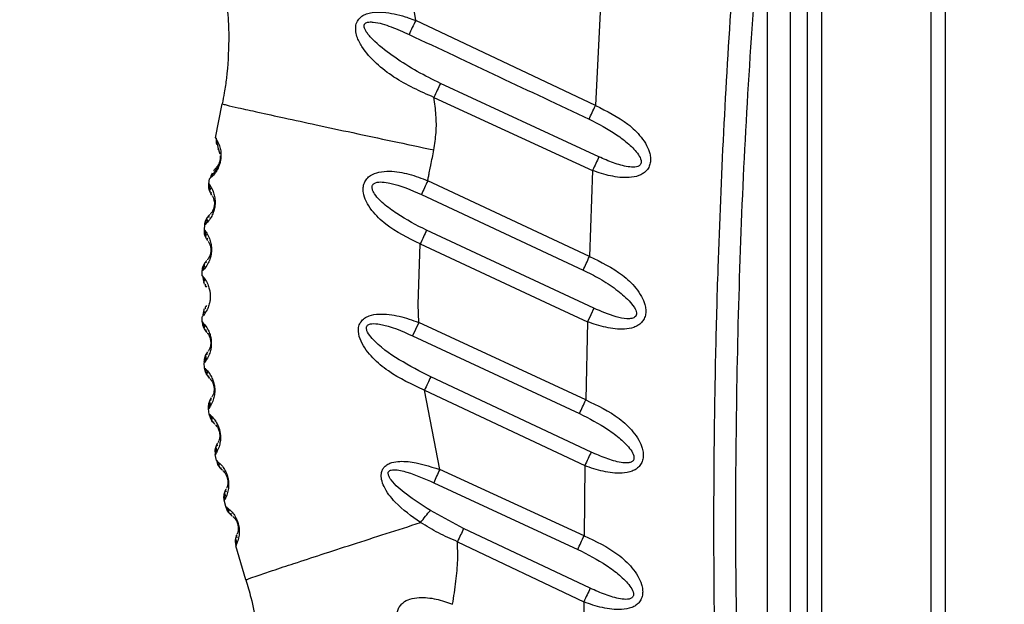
# Model space of a CAD drawing. Header units: millimetres. Extents: x 13 to 546, y 13 to 419.
# Tile 6 of 18: x 192 to 256, y 260 to 298. Entities that reach past the tile are written whole.
import ezdxf

# ---------------------------------------------------------------- set-up
doc = ezdxf.new("R2010")
doc.units = ezdxf.units.MM
doc.header["$LTSCALE"] = 2
doc.linetypes.add('SLD-Solid', pattern=[0])
doc.layers.add('DIMENSIONS', color=140, linetype='SLD-Solid', lineweight=25)
doc.styles.add('SLDTEXTSTYLE0', font='VERDANA.TTF')
doc.dimstyles.new('SLDDIMSTYLE0', dxfattribs={"dimtxt": 4.316016, "dimasz": 6.604, "dimexe": 0, "dimexo": 0.0625, "dimgap": 1.079004, "dimtad": 0, "dimtih": 1, "dimtoh": 1, "dimrnd": 1e-09, "dimzin": 12, "dimdsep": 46, "dimtxsty": 'SLDTEXTSTYLE0', "dimsah": 1, "dimcen": 0.09, "dimadec": 0, "dimazin": 3, "dimtfac": 1, "dimtofl": 0, "dimtmove": 0, "dimatfit": 3, "dimfxl": 0, "dimfrac": 2, "dimtolj": 1, "dimtzin": 12, "dimarcsym": 0})

# ---------------------------------------------------------------- blocks, each defined once
blk = doc.blocks.new('_D_1')
at = {"layer": 'DIMENSIONS'}
for p, q in [((252.95, 373.128), (168.765, 373.128)), ((175.115, 373.128), (175.115, 300.475)), ((168.702, 292.649), (167.253, 292.649)), ((167.253, 292.649), (167.253, 285.79)), ((181.528, 292.649), (182.977, 292.649)), ((182.977, 292.649), (182.977, 285.79)), ((167.253, 285.79), (168.702, 285.79)), ((182.977, 285.79), (181.528, 285.79)), ((175.115, 188.333), (175.115, 284.823)), ((186.178, 188.333), (168.765, 188.333))]:
    blk.add_line(p, q, dxfattribs=at)
for points in [[(175.115, 373.128), (174.099, 366.524), (176.131, 366.524)], [(175.115, 188.333), (176.131, 194.937), (174.099, 194.937)]]:
    blk.add_solid(points, dxfattribs=at)
at = {"layer": 'DIMENSIONS', "char_height": 4.2333, "attachment_point": 1, "style": 'SLDTEXTSTYLE0'}
for s, insert in [('184.8', (166.907, 298.992)), ('7.28', (168.702, 291.166))]:
    blk.add_mtext(s, dxfattribs=dict(at, insert=insert))
blk = doc.blocks.new('_D_3')
at = {"layer": 'DIMENSIONS'}
for p, q in [((253.004, 373.131), (144.895, 373.131)), ((151.245, 373.131), (151.245, 259.886)), ((144.832, 252.06), (143.383, 252.06)), ((143.383, 252.06), (143.383, 245.201)), ((157.657, 252.06), (159.107, 252.06)), ((159.107, 252.06), (159.107, 245.201)), ((143.383, 245.201), (144.832, 245.201)), ((159.107, 245.201), (157.657, 245.201)), ((151.245, 130.946), (151.245, 244.234)), ((214.878, 130.946), (144.895, 130.946))]:
    blk.add_line(p, q, dxfattribs=at)
for points in [[(151.245, 373.131), (150.229, 366.527), (152.261, 366.527)], [(151.245, 130.946), (152.261, 137.55), (150.229, 137.55)]]:
    blk.add_solid(points, dxfattribs=at)
at = {"layer": 'DIMENSIONS', "char_height": 4.2333, "attachment_point": 1, "style": 'SLDTEXTSTYLE0'}
for s, insert in [('242.2', (143.037, 258.403)), ('9.53', (144.832, 250.577))]:
    blk.add_mtext(s, dxfattribs=dict(at, insert=insert))

msp = doc.modelspace()

# ---------------------------------------------------------------- linework, layer by layer
for p, q in [((242.805, 241.733), (242.805, 312.933)), ((243.718, 312.933), (243.718, 241.733)), ((240.218, 241.833), (240.218, 310.328)), ((241.718, 241.833), (241.718, 310.328)), ((250.805, 243.95), (250.805, 310.717)), ((251.718, 310.717), (251.718, 243.95)), ((217.455, 297.673), (217.228, 299.164)), ((229.391, 298.234), (229.083, 292.158)), ((229.083, 292.158), (217.455, 297.673)), ((229.306, 288.845), (219.051, 293.596)), ((218.634, 292.686), (228.901, 287.966)), ((204.5, 290.066), (204.924, 292.274)), ((204.644, 289.356), (204.682, 289.289)), ((204.062, 287.095), (204.102, 287.415)), ((228.901, 287.966), (228.698, 282.395)), ((228.698, 282.395), (218.236, 287.3)), ((217.819, 286.416), (228.288, 281.518)), ((203.774, 284.121), (203.797, 284.435)), ((228.984, 279.052), (218.158, 284.096)), ((217.62, 279.3), (217.746, 283.21)), ((217.746, 283.21), (226.16, 279.3)), ((203.633, 281.144), (203.641, 281.459)), ((203.633, 281.144), (203.797, 280.939)), ((203.875, 280.468), (203.922, 280.408)), ((203.921, 279.222), (203.875, 279.162)), ((217.648, 278.128), (217.62, 279.3)), ((226.16, 279.3), (228.574, 278.175)), ((231.263, 279.536), (231.593, 279.116)), ((203.64, 278.163), (203.632, 278.487)), ((203.879, 278.838), (203.829, 278.749)), ((228.459, 273.116), (217.648, 278.128)), ((228.574, 278.175), (228.459, 273.116)), ((217.246, 277.265), (228.053, 272.237)), ((203.793, 275.18), (203.769, 275.518)), ((228.805, 269.745), (218.424, 274.609)), ((219.005, 268.611), (218.018, 273.747)), ((218.018, 273.747), (228.39, 268.869)), ((204.096, 272.195), (204.052, 272.552)), ((204.552, 269.202), (204.484, 269.591)), ((228.346, 264.33), (219.005, 268.611)), ((228.39, 268.869), (228.346, 264.33)), ((218.616, 267.765), (227.944, 263.45)), ((205.067, 266.628), (205.043, 266.846)), ((205.161, 266.214), (205.067, 266.628)), ((220.554, 264.794), (218.399, 265.972)), ((228.749, 260.932), (220.554, 264.794)), ((205.768, 263.945), (205.804, 263.678)), ((220.151, 263.948), (228.331, 260.057)), ((206.459, 261.474), (205.804, 263.678)), ((228.331, 260.057), (228.34, 256.046))]:
    msp.add_line(p, q)
at = {"flags": 128}
for points in [[(218.236, 287.3), (218.181, 287.185), (218.127, 287.07), (218.073, 286.956), (218.02, 286.843), (217.968, 286.732), (217.917, 286.624), (217.867, 286.518), (217.819, 286.416)], [(228.984, 279.052), (228.786, 278.628), (228.574, 278.175)], [(217.648, 278.128), (217.44, 277.683), (217.246, 277.265)], [(219.005, 268.611), (218.954, 268.501), (218.904, 268.392), (218.854, 268.283), (218.805, 268.175), (218.756, 268.069), (218.708, 267.965), (218.662, 267.864), (218.616, 267.765)]]:
    msp.add_lwpolyline(points, dxfattribs=at)
for centre, radius, start, end in [((204.627, 278.508), 0.996, 180.00005, 181.23421), ((204.639, 278.19), 1, 181.53495, 223.42876), ((204.767, 275.588), 1.001, 180.00041, 184.0464), ((205.47, 269.759), 1, 180.00056, 189.71305), ((205.536, 269.377), 1, 190.0883, 231.52107)]:
    msp.add_arc(centre, radius, start, end)
for points, knots in [([(237.269, 241.765), (237.186, 243.854), (237.025, 247.854), (236.871, 253.588), (236.776, 259.107), (236.743, 264.617), (236.77, 270.288), (236.861, 275.979), (237.045, 282.693), (237.369, 290.476), (237.761, 297.12), (238.072, 301.58), (238.213, 303.484), (238.351, 305.241), (238.506, 307.141), (238.73, 309.787), (238.914, 311.82), (239.018, 312.972)], [0, 0, 0, 0, 0.087998, 0.168469, 0.24141, 0.32028, 0.400334, 0.480102, 0.5598, 0.682985, 0.807884, 0.839902, 0.871122, 0.888236, 0.914077, 0.951332, 1, 1, 1, 1]), ([(240.218, 310.328), (239.701, 303.93), (238.673, 291.206), (238.127, 273.43), (238.131, 256.99), (238.523, 246.906), (238.72, 241.833)], [0, 0, 0, 0, 0.280806, 0.558478, 0.777879, 1, 1, 1, 1]), ([(205.274, 298.222), (205.295, 297.956), (205.344, 297.353), (205.352, 296.748), (205.356, 296.41)], [0, 0, 0, 0, 0.440497, 1, 1, 1, 1]), ([(218.634, 292.686), (217.745, 293.079), (216.413, 293.667), (214.881, 294.855), (214.059, 295.754), (213.666, 296.522), (213.557, 296.999), (213.57, 297.365), (213.698, 297.702), (213.954, 297.949), (214.274, 298.105), (214.974, 298.262), (215.836, 298.152), (216.541, 297.977), (216.84, 297.883), (217.071, 297.807), (217.292, 297.73), (217.455, 297.673)], [0, 0, 0, 0, 0.25126, 0.376251, 0.501252, 0.564277, 0.597745, 0.627283, 0.658332, 0.688672, 0.717355, 0.749782, 0.873901, 0.93687, 0.9391, 0.955383, 1, 1, 1, 1]), ([(217.455, 297.673), (217.38, 297.516), (217.235, 297.213), (217.09, 296.91), (217.02, 296.764)], [0, 0, 0, 0, 0.51877, 1, 1, 1, 1]), ([(219.051, 293.596), (218.548, 293.844), (217.53, 294.347), (216.107, 295.248), (215.114, 296.002), (214.567, 296.542), (214.368, 296.77), (214.224, 296.973), (214.141, 297.141), (214.109, 297.273), (214.113, 297.359), (214.136, 297.416), (214.17, 297.466), (214.262, 297.535), (214.455, 297.576), (215.013, 297.548), (215.892, 297.266), (216.637, 296.935), (217.02, 296.764)], [0, 0, 0, 0, 0.177588, 0.359347, 0.532831, 0.570739, 0.6026, 0.628653, 0.649336, 0.661463, 0.67145, 0.676035, 0.680591, 0.690371, 0.711713, 0.741352, 0.866849, 1, 1, 1, 1]), ([(205.356, 296.41), (205.328, 295.582), (205.288, 294.437), (205.081, 293.063), (204.972, 292.514), (204.924, 292.274)], [0, 0, 0, 0, 0.596231, 0.823701, 1, 1, 1, 1]), ([(217.02, 296.764), (218.961, 295.85), (222.843, 294.022), (226.726, 292.196), (228.668, 291.283)], [0, 0, 0, 0, 0.5, 1, 1, 1, 1]), ([(219.051, 293.596), (218.984, 293.449), (218.845, 293.146), (218.706, 292.842), (218.634, 292.686)], [0, 0, 0, 0, 0.48292, 1, 1, 1, 1]), ([(218.621, 289.293), (218.682, 289.666), (218.803, 290.412), (218.785, 291.554), (218.685, 292.306), (218.634, 292.686)], [0, 0, 0, 0, 0.332172, 0.663398, 1, 1, 1, 1]), ([(204.924, 292.274), (205.01, 292.249), (205.353, 292.153), (206.125, 291.988), (207.372, 291.705), (209.055, 291.34), (211.104, 290.895), (213.443, 290.394), (215.981, 289.852), (217.73, 289.482), (218.621, 289.293)], [0, 0, 0, 0, 0.019264, 0.076213, 0.168742, 0.293063, 0.444646, 0.61748, 0.805015, 1, 1, 1, 1]), ([(228.668, 291.283), (228.735, 291.424), (228.873, 291.716), (229.012, 292.007), (229.083, 292.158)], [0, 0, 0, 0, 0.4834237, 1, 1, 1, 1]), ([(229.083, 292.158), (229.816, 291.805), (230.912, 291.277), (231.948, 290.277), (232.404, 289.613), (232.598, 289.138), (232.66, 288.75), (232.642, 288.444), (232.546, 288.156), (232.372, 287.92), (232.151, 287.744), (231.792, 287.57), (231.079, 287.451), (230.255, 287.554), (229.473, 287.756), (229.092, 287.896), (228.901, 287.966)], [0, 0, 0, 0, 0.250815, 0.375212, 0.442077, 0.500141, 0.533041, 0.563254, 0.594756, 0.625891, 0.652961, 0.681806, 0.749169, 0.873819, 0.93684, 1, 1, 1, 1]), ([(228.668, 291.283), (229.277, 290.969), (230.182, 290.501), (231.238, 289.693), (231.79, 289.143), (232.022, 288.714), (232.047, 288.523), (232.039, 288.44), (232.012, 288.366), (231.966, 288.305), (231.903, 288.256), (231.794, 288.204), (231.554, 288.161), (231.013, 288.211), (230.229, 288.442), (229.618, 288.709), (229.306, 288.845)], [0, 0, 0, 0, 0.2734592, 0.4063112, 0.5303769, 0.5836607, 0.5959225, 0.6068027, 0.6169011, 0.6269609, 0.6370948, 0.648219, 0.6749393, 0.7335202, 0.863796, 1, 1, 1, 1]), ([(204.5, 290.066), (204.547, 289.991), (204.665, 289.805), (204.783, 289.494), (204.844, 289.176), (204.854, 288.944), (204.845, 288.78), (204.831, 288.656), (204.808, 288.533), (204.768, 288.375), (204.69, 288.158), (204.539, 287.875), (204.336, 287.615), (204.169, 287.472), (204.102, 287.415)], [0, 0, 0, 0, 0.089637, 0.223694, 0.335034, 0.416949, 0.458933, 0.501827, 0.54434, 0.585955, 0.667154, 0.777321, 0.910557, 1, 1, 1, 1]), ([(204.538, 290.046), (204.534, 289.981), (204.524, 289.849), (204.546, 289.718), (204.557, 289.651)], [0, 0, 0, 0, 0.491061, 1, 1, 1, 1]), ([(204.56, 289.924), (204.577, 289.812), (204.624, 289.512), (204.718, 289.223), (204.776, 289.042)], [0, 0, 0, 0, 0.37462, 1, 1, 1, 1]), ([(218.236, 287.3), (218.25, 287.384), (218.279, 287.55), (218.341, 287.859), (218.392, 288.105), (218.427, 288.27), (218.5, 288.625), (218.561, 288.96), (218.621, 289.293)], [0, 0, 0, 0, 0.125006, 0.25001, 0.46483, 0.496346, 0.500023, 1, 1, 1, 1]), ([(204.802, 288.816), (204.802, 288.806), (204.802, 288.78), (204.801, 288.742), (204.798, 288.699), (204.794, 288.658), (204.786, 288.609), (204.772, 288.536), (204.746, 288.44), (204.692, 288.289), (204.574, 288.047), (204.389, 287.804), (204.269, 287.615), (204.227, 287.55)], [0, 0, 0, 0, 0.0209808, 0.0561924, 0.0808003, 0.1105859, 0.1453755, 0.1842301, 0.2689063, 0.3559285, 0.5246461, 0.8368522, 1, 1, 1, 1]), ([(204.797, 288.917), (204.8, 288.88), (204.804, 288.819), (204.8, 288.746), (204.796, 288.7), (204.791, 288.665), (204.785, 288.63), (204.776, 288.584), (204.757, 288.515), (204.719, 288.408), (204.649, 288.274), (204.555, 288.149), (204.479, 288.08), (204.448, 288.052)], [0, 0, 0, 0, 0.115983, 0.188414, 0.224822, 0.261364, 0.297684, 0.333813, 0.405448, 0.519836, 0.681921, 0.873264, 1, 1, 1, 1]), ([(229.306, 288.845), (229.241, 288.703), (229.106, 288.41), (228.971, 288.118), (228.901, 287.966)], [0, 0, 0, 0, 0.483671, 1, 1, 1, 1]), ([(204.427, 287.885), (204.413, 287.916), (204.381, 287.988), (204.44, 288.043), (204.473, 288.073)], [0, 0, 0, 0, 0.440905, 1, 1, 1, 1]), ([(204.278, 287.795), (204.248, 287.734), (204.193, 287.626), (204.166, 287.509), (204.154, 287.457)], [0, 0, 0, 0, 0.559368, 1, 1, 1, 1]), ([(217.746, 283.21), (216.971, 283.585), (215.811, 284.147), (214.71, 285.208), (214.237, 285.92), (214.058, 286.437), (214.038, 286.85), (214.113, 287.165), (214.28, 287.439), (214.594, 287.703), (215.102, 287.892), (215.953, 287.943), (217.035, 287.761), (217.834, 287.454), (218.236, 287.3)], [0, 0, 0, 0, 0.250794, 0.375256, 0.443143, 0.500216, 0.533037, 0.563289, 0.593738, 0.625646, 0.68174, 0.749175, 0.874004, 1, 1, 1, 1]), ([(204.062, 287.095), (204.113, 287.023), (204.238, 286.842), (204.371, 286.54), (204.447, 286.228), (204.469, 285.998), (204.468, 285.835), (204.46, 285.711), (204.443, 285.587), (204.412, 285.427), (204.345, 285.207), (204.209, 284.917), (204.019, 284.647), (203.861, 284.496), (203.797, 284.435)], [0, 0, 0, 0, 0.089769, 0.223497, 0.334369, 0.415964, 0.457796, 0.500546, 0.543164, 0.584896, 0.666366, 0.77694, 0.91045, 1, 1, 1, 1]), ([(204.24, 286.395), (204.207, 286.447), (204.141, 286.551), (204.081, 286.727), (204.05, 286.91), (204.058, 287.033), (204.062, 287.095)], [0, 0, 0, 0, 0.250006, 0.500003, 0.75, 1, 1, 1, 1]), ([(204.101, 287.077), (204.1, 287.012), (204.097, 286.88), (204.125, 286.75), (204.139, 286.685)], [0, 0, 0, 0, 0.491111, 1, 1, 1, 1]), ([(204.191, 286.812), (204.156, 286.779), (204.079, 286.705), (204.124, 286.606), (204.148, 286.552)], [0, 0, 0, 0, 0.453232, 1, 1, 1, 1]), ([(218.158, 284.096), (217.5, 284.43), (216.523, 284.925), (215.392, 285.772), (214.836, 286.311), (214.652, 286.706), (214.628, 286.836), (214.629, 286.922), (214.652, 287.002), (214.7, 287.073), (214.769, 287.129), (214.958, 287.216), (215.315, 287.227), (216.332, 287.068), (217.152, 286.708), (217.819, 286.416)], [0, 0, 0, 0, 0.272418, 0.404393, 0.52538, 0.552812, 0.564097, 0.574187, 0.584455, 0.594471, 0.605133, 0.617197, 0.671168, 0.732843, 1, 1, 1, 1]), ([(204.282, 286.326), (204.29, 286.314), (204.358, 286.206), (204.407, 286.043), (204.425, 285.869), (204.425, 285.797), (204.423, 285.75), (204.42, 285.715), (204.416, 285.68), (204.409, 285.634), (204.394, 285.564), (204.361, 285.456), (204.297, 285.319), (204.227, 285.21), (204.174, 285.155), (204.165, 285.145)], [0, 0, 0, 0, 0.032968, 0.302052, 0.389899, 0.444837, 0.472451, 0.500163, 0.527896, 0.555472, 0.610166, 0.697652, 0.82137, 0.967039, 1, 1, 1, 1]), ([(204.258, 286.368), (204.234, 286.406), (204.19, 286.473), (204.239, 286.534), (204.26, 286.561)], [0, 0, 0, 0, 0.55993, 1, 1, 1, 1]), ([(203.797, 284.435), (203.805, 284.496), (203.821, 284.619), (203.888, 284.792), (203.981, 284.953), (204.067, 285.042), (204.109, 285.087)], [0, 0, 0, 0, 0.250004, 0.500003, 0.75, 1, 1, 1, 1]), ([(203.989, 284.95), (203.954, 284.902), (203.891, 284.814), (203.952, 284.726), (203.98, 284.687)], [0, 0, 0, 0, 0.546739, 1, 1, 1, 1]), ([(204.096, 284.919), (204.081, 284.95), (204.046, 285.019), (204.101, 285.077), (204.133, 285.109)], [0, 0, 0, 0, 0.440204, 1, 1, 1, 1]), ([(203.954, 284.822), (203.927, 284.76), (203.874, 284.639), (203.85, 284.509), (203.839, 284.445)], [0, 0, 0, 0, 0.508872, 1, 1, 1, 1]), ([(203.774, 284.121), (203.827, 284.051), (203.961, 283.878), (204.107, 283.582), (204.198, 283.275), (204.231, 283.048), (204.238, 282.885), (204.236, 282.762), (204.226, 282.639), (204.203, 282.483), (204.149, 282.26), (204.028, 281.963), (203.851, 281.682), (203.701, 281.523), (203.641, 281.459)], [0, 0, 0, 0, 0.08973, 0.223544, 0.334567, 0.41613, 0.458049, 0.500946, 0.542733, 0.583532, 0.662795, 0.776785, 0.910396, 1, 1, 1, 1]), ([(203.984, 283.432), (203.949, 283.482), (203.878, 283.583), (203.81, 283.755), (203.77, 283.936), (203.773, 284.059), (203.774, 284.121)], [0, 0, 0, 0, 0.249996, 0.499997, 0.749995, 1, 1, 1, 1]), ([(203.813, 284.105), (203.815, 284.04), (203.819, 283.908), (203.853, 283.781), (203.87, 283.716)], [0, 0, 0, 0, 0.491146, 1, 1, 1, 1]), ([(203.916, 283.845), (203.883, 283.81), (203.81, 283.734), (203.859, 283.637), (203.886, 283.585)], [0, 0, 0, 0, 0.452687, 1, 1, 1, 1]), ([(204.004, 283.406), (203.978, 283.443), (203.931, 283.508), (203.976, 283.571), (203.996, 283.599)], [0, 0, 0, 0, 0.560396, 1, 1, 1, 1]), ([(218.158, 284.096), (218.092, 283.953), (217.954, 283.658), (217.817, 283.362), (217.746, 283.21)], [0, 0, 0, 0, 0.483422, 1, 1, 1, 1]), ([(204.03, 283.366), (204.038, 283.355), (204.111, 283.25), (204.168, 283.09), (204.193, 282.918), (204.197, 282.846), (204.197, 282.8), (204.196, 282.765), (204.194, 282.73), (204.189, 282.683), (204.178, 282.613), (204.15, 282.503), (204.094, 282.364), (204.029, 282.252), (203.98, 282.195), (203.971, 282.184)], [0, 0, 0, 0, 0.0329251, 0.3019862, 0.3898533, 0.4448089, 0.4724407, 0.5001641, 0.5278898, 0.5554683, 0.6101723, 0.6976599, 0.8213895, 0.9670824, 1, 1, 1, 1]), ([(228.288, 281.518), (228.354, 281.659), (228.491, 281.952), (228.628, 282.244), (228.698, 282.395)], [0, 0, 0, 0, 0.483569, 1, 1, 1, 1]), ([(228.698, 282.395), (229.441, 282.041), (230.552, 281.512), (231.607, 280.508), (232.076, 279.842), (232.279, 279.364), (232.351, 278.974), (232.34, 278.663), (232.252, 278.369), (232.078, 278.12), (231.841, 277.932), (231.473, 277.762), (230.76, 277.65), (229.942, 277.755), (229.152, 277.961), (228.767, 278.104), (228.574, 278.175)], [0, 0, 0, 0, 0.250761, 0.375188, 0.442032, 0.500136, 0.533037, 0.563225, 0.59488, 0.625802, 0.655056, 0.686731, 0.749289, 0.873869, 0.936866, 1, 1, 1, 1]), ([(203.641, 281.459), (203.646, 281.52), (203.656, 281.643), (203.714, 281.819), (203.798, 281.984), (203.879, 282.077), (203.919, 282.123)], [0, 0, 0, 0, 0.250007, 0.500007, 0.750005, 1, 1, 1, 1]), ([(203.777, 281.852), (203.754, 281.789), (203.707, 281.666), (203.69, 281.535), (203.682, 281.471)], [0, 0, 0, 0, 0.508825, 1, 1, 1, 1]), ([(203.806, 281.981), (203.774, 281.931), (203.715, 281.84), (203.78, 281.757), (203.81, 281.719)], [0, 0, 0, 0, 0.54729, 1, 1, 1, 1]), ([(203.914, 281.956), (203.897, 281.986), (203.859, 282.053), (203.911, 282.113), (203.941, 282.147)], [0, 0, 0, 0, 0.43968, 1, 1, 1, 1]), ([(203.673, 281.129), (203.678, 281.065), (203.688, 280.934), (203.728, 280.809), (203.749, 280.745)], [0, 0, 0, 0, 0.49119, 1, 1, 1, 1]), ([(203.712, 281.045), (203.741, 281.01), (203.853, 280.876), (203.989, 280.624), (204.095, 280.324), (204.139, 280.1), (204.154, 279.939), (204.158, 279.815), (204.154, 279.691), (204.138, 279.53), (204.095, 279.305), (203.988, 279.006), (203.852, 278.754), (203.74, 278.62), (203.711, 278.585)], [0, 0, 0, 0, 0.050669, 0.196926, 0.318199, 0.407487, 0.45326, 0.500034, 0.546772, 0.592534, 0.681857, 0.803059, 0.949329, 1, 1, 1, 1]), ([(228.288, 281.518), (228.647, 281.339), (229.383, 280.972), (230.399, 280.328), (230.986, 279.789), (231.263, 279.536)], [0, 0, 0, 0, 0.3354609, 0.6870623, 1, 1, 1, 1]), ([(203.787, 280.876), (203.756, 280.84), (203.688, 280.76), (203.741, 280.667), (203.77, 280.615)], [0, 0, 0, 0, 0.45215, 1, 1, 1, 1]), ([(203.896, 280.444), (203.868, 280.479), (203.819, 280.541), (203.861, 280.606), (203.879, 280.634)], [0, 0, 0, 0, 0.56089, 1, 1, 1, 1]), ([(203.878, 278.995), (203.86, 279.024), (203.819, 279.089), (203.868, 279.151), (203.895, 279.186)], [0, 0, 0, 0, 0.439112, 1, 1, 1, 1]), ([(231.593, 279.116), (231.63, 279.053), (231.697, 278.94), (231.724, 278.811), (231.737, 278.754)], [0, 0, 0, 0, 0.553616, 1, 1, 1, 1]), ([(203.748, 278.885), (203.727, 278.821), (203.69, 278.708), (203.68, 278.589), (203.676, 278.536)], [0, 0, 0, 0, 0.560135, 1, 1, 1, 1]), ([(203.769, 279.015), (203.74, 278.963), (203.687, 278.87), (203.755, 278.79), (203.786, 278.754)], [0, 0, 0, 0, 0.547847, 1, 1, 1, 1]), ([(218.018, 273.747), (217.212, 274.118), (216.004, 274.674), (214.65, 275.81), (213.956, 276.685), (213.72, 277.44), (213.753, 277.888), (213.895, 278.188), (214.132, 278.418), (214.526, 278.612), (215.299, 278.723), (216.176, 278.594), (217.025, 278.362), (217.44, 278.206), (217.648, 278.128)], [0, 0, 0, 0, 0.2510133, 0.3758774, 0.500447, 0.563114, 0.5955914, 0.6259028, 0.6554665, 0.6877276, 0.7494097, 0.8740225, 0.9369476, 1, 1, 1, 1]), ([(231.669, 278.504), (231.638, 278.478), (231.571, 278.421), (231.382, 278.368), (230.989, 278.361), (230.145, 278.549), (229.455, 278.848), (228.984, 279.052)], [0, 0, 0, 0, 0.0421901, 0.0922985, 0.2034976, 0.4561316, 1, 1, 1, 1]), ([(231.729, 278.612), (231.722, 278.592), (231.708, 278.553), (231.682, 278.52), (231.669, 278.504)], [0, 0, 0, 0, 0.504048, 1, 1, 1, 1]), ([(231.737, 278.754), (231.739, 278.729), (231.743, 278.681), (231.733, 278.634), (231.729, 278.612)], [0, 0, 0, 0, 0.522897, 1, 1, 1, 1]), ([(203.64, 278.163), (203.699, 278.1), (203.846, 277.941), (204.019, 277.664), (204.138, 277.37), (204.192, 277.149), (204.215, 276.99), (204.225, 276.867), (204.227, 276.743), (204.22, 276.582), (204.187, 276.357), (204.097, 276.052), (203.953, 275.759), (203.821, 275.587), (203.769, 275.518)], [0, 0, 0, 0, 0.0895, 0.222997, 0.333671, 0.415176, 0.45696, 0.499652, 0.542377, 0.584213, 0.665888, 0.776714, 0.910383, 1, 1, 1, 1]), ([(203.68, 278.151), (203.688, 278.087), (203.704, 277.957), (203.75, 277.835), (203.774, 277.772)], [0, 0, 0, 0, 0.491242, 1, 1, 1, 1]), ([(203.805, 277.904), (203.776, 277.867), (203.712, 277.784), (203.77, 277.694), (203.801, 277.644)], [0, 0, 0, 0, 0.451616, 1, 1, 1, 1]), ([(218.424, 274.609), (217.735, 274.963), (216.387, 275.655), (214.99, 276.639), (214.373, 277.409), (214.27, 277.66), (214.262, 277.792), (214.285, 277.879), (214.339, 277.951), (214.45, 278.02), (214.718, 278.072), (215.708, 277.953), (216.553, 277.575), (217.246, 277.265)], [0, 0, 0, 0, 0.271039, 0.530749, 0.588216, 0.612977, 0.624122, 0.633965, 0.643783, 0.654605, 0.679095, 0.737055, 1, 1, 1, 1]), ([(203.934, 277.479), (203.905, 277.513), (203.854, 277.572), (203.892, 277.639), (203.908, 277.668)], [0, 0, 0, 0, 0.561374, 1, 1, 1, 1]), ([(203.964, 277.442), (203.973, 277.431), (204.055, 277.335), (204.126, 277.182), (204.168, 277.016), (204.179, 276.945), (204.183, 276.899), (204.186, 276.864), (204.187, 276.83), (204.187, 276.783), (204.183, 276.712), (204.167, 276.601), (204.125, 276.457), (204.072, 276.34), (204.029, 276.279), (204.021, 276.268)], [0, 0, 0, 0, 0.032814, 0.301439, 0.389049, 0.443907, 0.471495, 0.499187, 0.526967, 0.554615, 0.609473, 0.69727, 0.821312, 0.967169, 1, 1, 1, 1]), ([(203.766, 275.588), (203.776, 275.699), (203.795, 275.921), (203.916, 276.108), (203.976, 276.202)], [0, 0, 0, 0, 0.499998, 1, 1, 1, 1]), ([(203.864, 275.92), (203.847, 275.855), (203.813, 275.729), (203.809, 275.598), (203.808, 275.534)], [0, 0, 0, 0, 0.50877, 1, 1, 1, 1]), ([(203.879, 276.05), (203.853, 275.998), (203.804, 275.902), (203.876, 275.826), (203.908, 275.792)], [0, 0, 0, 0, 0.548396, 1, 1, 1, 1]), ([(203.988, 276.037), (203.969, 276.064), (203.924, 276.127), (203.97, 276.191), (203.996, 276.227)], [0, 0, 0, 0, 0.438537, 1, 1, 1, 1]), ([(203.793, 275.18), (203.855, 275.12), (204.009, 274.969), (204.194, 274.702), (204.326, 274.416), (204.391, 274.199), (204.422, 274.041), (204.438, 273.919), (204.446, 273.796), (204.447, 273.636), (204.426, 273.409), (204.352, 273.102), (204.223, 272.802), (204.101, 272.624), (204.052, 272.552)], [0, 0, 0, 0, 0.089414, 0.222809, 0.333384, 0.414836, 0.456596, 0.49926, 0.542027, 0.583909, 0.665674, 0.776612, 0.910353, 1, 1, 1, 1]), ([(204.097, 274.536), (204.017, 274.629), (203.856, 274.816), (203.814, 275.059), (203.793, 275.18)], [0, 0, 0, 0, 0.5, 1, 1, 1, 1]), ([(203.834, 275.17), (203.845, 275.107), (203.868, 274.979), (203.919, 274.859), (203.946, 274.798)], [0, 0, 0, 0, 0.49128, 1, 1, 1, 1]), ([(203.971, 274.93), (203.944, 274.892), (203.884, 274.806), (203.946, 274.719), (203.979, 274.672)], [0, 0, 0, 0, 0.451037, 1, 1, 1, 1]), ([(204.12, 274.514), (204.089, 274.546), (204.035, 274.602), (204.069, 274.671), (204.084, 274.701)], [0, 0, 0, 0, 0.561856, 1, 1, 1, 1]), ([(204.151, 274.477), (204.16, 274.468), (204.246, 274.376), (204.324, 274.227), (204.374, 274.064), (204.388, 273.994), (204.395, 273.949), (204.399, 273.914), (204.402, 273.88), (204.404, 273.834), (204.404, 273.762), (204.393, 273.651), (204.359, 273.506), (204.313, 273.386), (204.273, 273.323), (204.266, 273.312)], [0, 0, 0, 0, 0.032765, 0.301202, 0.388702, 0.443531, 0.471103, 0.498775, 0.526584, 0.554254, 0.609182, 0.697114, 0.821292, 0.967219, 1, 1, 1, 1]), ([(218.424, 274.609), (218.358, 274.47), (218.223, 274.183), (218.088, 273.895), (218.018, 273.747)], [0, 0, 0, 0, 0.484107, 1, 1, 1, 1]), ([(204.052, 272.552), (204.049, 272.675), (204.043, 272.922), (204.164, 273.136), (204.224, 273.244)], [0, 0, 0, 0, 0.5, 1, 1, 1, 1]), ([(204.127, 272.957), (204.113, 272.893), (204.086, 272.765), (204.089, 272.634), (204.09, 272.57)], [0, 0, 0, 0, 0.508736, 1, 1, 1, 1]), ([(204.135, 273.088), (204.112, 273.034), (204.068, 272.937), (204.143, 272.865), (204.177, 272.832)], [0, 0, 0, 0, 0.548976, 1, 1, 1, 1]), ([(204.244, 273.08), (204.223, 273.106), (204.176, 273.166), (204.218, 273.233), (204.242, 273.27)], [0, 0, 0, 0, 0.437979, 1, 1, 1, 1]), ([(228.053, 272.237), (228.118, 272.379), (228.254, 272.672), (228.389, 272.965), (228.459, 273.116)], [0, 0, 0, 0, 0.483879, 1, 1, 1, 1]), ([(228.459, 273.116), (229.212, 272.761), (230.339, 272.231), (231.412, 271.221), (231.893, 270.551), (232.106, 270.07), (232.185, 269.677), (232.181, 269.362), (232.099, 269.064), (231.931, 268.816), (231.71, 268.631), (231.345, 268.449), (230.615, 268.33), (229.773, 268.44), (228.975, 268.651), (228.585, 268.796), (228.39, 268.869)], [0, 0, 0, 0, 0.250907, 0.375459, 0.442399, 0.500526, 0.533515, 0.563648, 0.595297, 0.626204, 0.653119, 0.68179, 0.749202, 0.873814, 0.93684, 1, 1, 1, 1]), ([(204.096, 272.195), (204.161, 272.137), (204.321, 271.995), (204.517, 271.738), (204.663, 271.46), (204.738, 271.247), (204.776, 271.092), (204.798, 270.972), (204.813, 270.85), (204.821, 270.69), (204.812, 270.463), (204.754, 270.153), (204.641, 269.848), (204.529, 269.664), (204.484, 269.591)], [0, 0, 0, 0, 0.089323, 0.222604, 0.333038, 0.414386, 0.456123, 0.498778, 0.541618, 0.583555, 0.665391, 0.77646, 0.910299, 1, 1, 1, 1]), ([(204.43, 271.568), (204.345, 271.657), (204.177, 271.835), (204.123, 272.075), (204.096, 272.195)], [0, 0, 0, 0, 0.499997, 1, 1, 1, 1]), ([(204.137, 272.186), (204.151, 272.124), (204.18, 271.997), (204.237, 271.88), (204.266, 271.821)], [0, 0, 0, 0, 0.491319, 1, 1, 1, 1]), ([(228.053, 272.237), (228.679, 271.916), (229.611, 271.438), (230.705, 270.615), (231.284, 270.05), (231.556, 269.594), (231.59, 269.364), (231.562, 269.253), (231.521, 269.186), (231.461, 269.132), (231.353, 269.075), (231.108, 269.029), (230.554, 269.084), (229.751, 269.326), (229.125, 269.603), (228.805, 269.745)], [0, 0, 0, 0, 0.272887, 0.405847, 0.530801, 0.585193, 0.608429, 0.61863, 0.628796, 0.638708, 0.64955, 0.675828, 0.73407, 0.864097, 1, 1, 1, 1]), ([(204.285, 271.954), (204.26, 271.915), (204.205, 271.827), (204.27, 271.743), (204.306, 271.697)], [0, 0, 0, 0, 0.4505079, 1, 1, 1, 1]), ([(204.453, 271.547), (204.421, 271.577), (204.365, 271.631), (204.395, 271.7), (204.409, 271.731)], [0, 0, 0, 0, 0.562346, 1, 1, 1, 1]), ([(204.486, 271.512), (204.496, 271.503), (204.586, 271.416), (204.67, 271.272), (204.728, 271.111), (204.745, 271.043), (204.754, 270.998), (204.76, 270.964), (204.765, 270.93), (204.769, 270.884), (204.772, 270.813), (204.768, 270.702), (204.74, 270.555), (204.701, 270.434), (204.665, 270.369), (204.658, 270.357)], [0, 0, 0, 0, 0.032704, 0.300894, 0.388264, 0.443038, 0.470585, 0.498234, 0.526119, 0.553839, 0.608794, 0.6969, 0.821251, 0.967277, 1, 1, 1, 1]), ([(204.469, 269.759), (204.476, 269.853), (204.489, 270.039), (204.577, 270.205), (204.62, 270.287)], [0, 0, 0, 0, 0.499994, 1, 1, 1, 1]), ([(204.648, 270.126), (204.626, 270.151), (204.576, 270.208), (204.615, 270.276), (204.636, 270.314)], [0, 0, 0, 0, 0.437386, 1, 1, 1, 1]), ([(204.54, 270.127), (204.519, 270.073), (204.481, 269.974), (204.559, 269.906), (204.594, 269.876)], [0, 0, 0, 0, 0.549543, 1, 1, 1, 1]), ([(204.538, 269.998), (204.527, 269.932), (204.507, 269.804), (204.516, 269.674), (204.52, 269.61)], [0, 0, 0, 0, 0.508727, 1, 1, 1, 1]), ([(228.805, 269.745), (228.738, 269.604), (228.6, 269.312), (228.462, 269.02), (228.39, 268.869)], [0, 0, 0, 0, 0.482804, 1, 1, 1, 1]), ([(204.552, 269.202), (204.618, 269.148), (204.785, 269.014), (204.992, 268.768), (205.151, 268.498), (205.236, 268.29), (205.282, 268.138), (205.309, 268.019), (205.33, 267.898), (205.347, 267.739), (205.349, 267.513), (205.307, 267.202), (205.21, 266.893), (205.108, 266.704), (205.067, 266.628)], [0, 0, 0, 0, 0.089265, 0.222526, 0.332991, 0.414397, 0.456137, 0.498779, 0.541623, 0.583574, 0.665458, 0.776526, 0.910338, 1, 1, 1, 1]), ([(204.593, 269.195), (204.61, 269.134), (204.645, 269.009), (204.707, 268.896), (204.739, 268.838)], [0, 0, 0, 0, 0.491364, 1, 1, 1, 1]), ([(204.751, 268.972), (204.728, 268.931), (204.678, 268.841), (204.747, 268.761), (204.785, 268.717)], [0, 0, 0, 0, 0.449979, 1, 1, 1, 1]), ([(217.767, 265.184), (217.193, 265.592), (216.277, 266.242), (215.482, 267.272), (215.231, 267.936), (215.206, 268.314), (215.286, 268.604), (215.432, 268.812), (215.649, 268.97), (216.148, 269.161), (217.332, 269.162), (218.334, 268.832), (219.005, 268.611)], [0, 0, 0, 0, 0.250069, 0.398737, 0.454423, 0.501129, 0.531104, 0.559811, 0.590287, 0.625077, 0.748908, 1, 1, 1, 1]), ([(204.938, 268.574), (204.905, 268.603), (204.846, 268.654), (204.873, 268.724), (204.885, 268.755)], [0, 0, 0, 0, 0.5628192, 1, 1, 1, 1]), ([(204.973, 268.541), (204.983, 268.532), (205.076, 268.45), (205.167, 268.311), (205.233, 268.154), (205.253, 268.087), (205.265, 268.043), (205.272, 268.009), (205.278, 267.976), (205.285, 267.93), (205.292, 267.86), (205.293, 267.749), (205.273, 267.601), (205.24, 267.479), (205.208, 267.412), (205.202, 267.4)], [0, 0, 0, 0, 0.032654, 0.300875, 0.388255, 0.443026, 0.470586, 0.49826, 0.526089, 0.553801, 0.608828, 0.696933, 0.821287, 0.967326, 1, 1, 1, 1]), ([(218.399, 265.972), (217.875, 266.307), (216.969, 266.888), (216.047, 267.657), (215.714, 268.163), (215.67, 268.322), (215.667, 268.399), (215.686, 268.467), (215.728, 268.519), (215.786, 268.557), (215.893, 268.594), (216.271, 268.618), (217.222, 268.371), (218.05, 268.011), (218.616, 267.765)], [0, 0, 0, 0, 0.270368, 0.468249, 0.516212, 0.529013, 0.539773, 0.549297, 0.558717, 0.56825, 0.579254, 0.607337, 0.731038, 1, 1, 1, 1]), ([(205.043, 266.846), (205.049, 266.93), (205.06, 267.099), (205.132, 267.252), (205.168, 267.329)], [0, 0, 0, 0, 0.49999, 1, 1, 1, 1]), ([(205.096, 267.165), (205.078, 267.11), (205.045, 267.01), (205.126, 266.946), (205.162, 266.918)], [0, 0, 0, 0, 0.550055, 1, 1, 1, 1]), ([(205.101, 267.036), (205.094, 266.971), (205.079, 266.842), (205.095, 266.713), (205.103, 266.65)], [0, 0, 0, 0, 0.508677, 1, 1, 1, 1]), ([(205.203, 267.169), (205.18, 267.193), (205.128, 267.248), (205.163, 267.317), (205.182, 267.357)], [0, 0, 0, 0, 0.436932, 1, 1, 1, 1]), ([(205.161, 266.214), (205.23, 266.164), (205.402, 266.039), (205.62, 265.805), (205.79, 265.545), (205.885, 265.343), (205.938, 265.195), (205.972, 265.078), (205.999, 264.959), (206.024, 264.801), (206.038, 264.576), (206.012, 264.262), (205.932, 263.949), (205.841, 263.756), (205.804, 263.678)], [0, 0, 0, 0, 0.089097, 0.221997, 0.331983, 0.413065, 0.454634, 0.497099, 0.540085, 0.582195, 0.664446, 0.776057, 0.910274, 1, 1, 1, 1]), ([(205.552, 265.627), (205.46, 265.707), (205.276, 265.867), (205.2, 266.098), (205.161, 266.214)], [0, 0, 0, 0, 0.499996, 1, 1, 1, 1]), ([(205.202, 266.21), (205.223, 266.149), (205.264, 266.027), (205.331, 265.917), (205.366, 265.861)], [0, 0, 0, 0, 0.4914225, 1, 1, 1, 1]), ([(205.37, 265.994), (205.35, 265.953), (205.305, 265.861), (205.377, 265.785), (205.417, 265.743)], [0, 0, 0, 0, 0.449411, 1, 1, 1, 1]), ([(205.577, 265.608), (205.543, 265.635), (205.482, 265.683), (205.505, 265.755), (205.515, 265.786)], [0, 0, 0, 0, 0.563215, 1, 1, 1, 1]), ([(217.767, 265.184), (217.872, 265.32), (218.077, 265.586), (218.293, 265.845), (218.399, 265.972)], [0, 0, 0, 0, 0.509091, 1, 1, 1, 1]), ([(205.613, 265.577), (205.623, 265.569), (205.72, 265.492), (205.817, 265.358), (205.889, 265.206), (205.914, 265.141), (205.927, 265.098), (205.936, 265.065), (205.944, 265.031), (205.953, 264.986), (205.964, 264.916), (205.971, 264.805), (205.959, 264.657), (205.932, 264.533), (205.903, 264.465), (205.898, 264.453)], [0, 0, 0, 0, 0.032567, 0.300069, 0.386963, 0.441508, 0.468973, 0.496563, 0.524498, 0.552313, 0.607592, 0.696283, 0.821168, 0.967406, 1, 1, 1, 1]), ([(206.459, 261.474), (206.517, 261.499), (206.757, 261.604), (207.337, 261.79), (208.314, 262.127), (209.694, 262.578), (211.419, 263.142), (213.408, 263.786), (215.554, 264.476), (217.025, 264.947), (217.767, 265.184)], [0, 0, 0, 0, 0.015853, 0.06603, 0.1532, 0.276634, 0.431788, 0.610764, 0.803603, 1, 1, 1, 1]), ([(220.151, 263.948), (219.738, 264.126), (218.914, 264.481), (218.149, 264.95), (217.767, 265.184)], [0, 0, 0, 0, 0.500785, 1, 1, 1, 1]), ([(220.554, 264.794), (220.489, 264.658), (220.354, 264.376), (220.22, 264.094), (220.151, 263.948)], [0, 0, 0, 0, 0.484432, 1, 1, 1, 1]), ([(205.868, 264.38), (205.839, 264.31), (205.781, 264.171), (205.772, 264.02), (205.768, 263.945)], [0, 0, 0, 0, 0.4999932, 1, 1, 1, 1]), ([(205.805, 264.214), (205.79, 264.158), (205.762, 264.057), (205.846, 263.997), (205.884, 263.971)], [0, 0, 0, 0, 0.550676, 1, 1, 1, 1]), ([(205.816, 264.086), (205.813, 264.02), (205.805, 263.891), (205.827, 263.764), (205.838, 263.701)], [0, 0, 0, 0, 0.508676, 1, 1, 1, 1]), ([(205.911, 264.223), (205.887, 264.246), (205.833, 264.297), (205.864, 264.368), (205.881, 264.408)], [0, 0, 0, 0, 0.436263, 1, 1, 1, 1]), ([(219.844, 259.896), (219.921, 260.396), (220.067, 261.346), (220.194, 262.7), (220.164, 263.552), (220.151, 263.948)], [0, 0, 0, 0, 0.372456, 0.70815, 1, 1, 1, 1]), ([(227.944, 263.45), (228.009, 263.592), (228.142, 263.885), (228.277, 264.178), (228.346, 264.33)], [0, 0, 0, 0, 0.48427, 1, 1, 1, 1]), ([(228.346, 264.33), (229.109, 263.974), (230.251, 263.443), (231.342, 262.428), (231.834, 261.754), (232.055, 261.271), (232.143, 260.874), (232.146, 260.556), (232.07, 260.253), (231.904, 260), (231.685, 259.811), (231.317, 259.625), (230.578, 259.506), (229.727, 259.62), (228.921, 259.835), (228.527, 259.983), (228.331, 260.057)], [0, 0, 0, 0, 0.250899, 0.375673, 0.44253, 0.500783, 0.533893, 0.563897, 0.595578, 0.626414, 0.653215, 0.681781, 0.749257, 0.873833, 0.936852, 1, 1, 1, 1]), ([(227.944, 263.45), (228.579, 263.125), (229.525, 262.642), (230.638, 261.81), (231.229, 261.239), (231.512, 260.78), (231.555, 260.547), (231.532, 260.433), (231.493, 260.363), (231.435, 260.307), (231.328, 260.248), (231.08, 260.201), (230.52, 260.257), (229.707, 260.506), (229.073, 260.788), (228.749, 260.932)], [0, 0, 0, 0, 0.272768, 0.405833, 0.531164, 0.585954, 0.609097, 0.619653, 0.629678, 0.639453, 0.650128, 0.676148, 0.734198, 0.864158, 1, 1, 1, 1]), ([(206.459, 261.474), (206.573, 261.094), (206.855, 260.15), (207.167, 258.602), (207.36, 257.015), (207.388, 256.007), (207.399, 255.591)], [0, 0, 0, 0, 0.199033, 0.494416, 0.790958, 1, 1, 1, 1]), ([(228.749, 260.932), (228.682, 260.791), (228.542, 260.5), (228.403, 260.208), (228.331, 260.057)], [0, 0, 0, 0, 0.4823931, 1, 1, 1, 1]), ([(219.404, 256.06), (218.728, 256.387), (217.718, 256.877), (216.784, 257.827), (216.398, 258.463), (216.257, 258.918), (216.243, 259.281), (216.301, 259.558), (216.431, 259.804), (216.677, 260.059), (217.099, 260.27), (217.836, 260.379), (218.598, 260.286), (219.318, 260.096), (219.668, 259.963), (219.844, 259.896)], [0, 0, 0, 0, 0.250618, 0.374928, 0.442323, 0.499698, 0.532931, 0.563798, 0.593968, 0.625431, 0.681678, 0.749176, 0.873909, 0.936888, 1, 1, 1, 1])]:
    msp.add_open_spline(points, degree=3, knots=knots)

# ---------------------------------------------------------------- dimensions: what is measured, and where the dimension line sits
at = {"layer": 'DIMENSIONS'}
for base, p1, p2, picture, middle in [((151.2446, 373.1312), (217.4178, 130.9463), (255.5443, 373.1312), '_D_3', (151.2446, 252.0601)), ((175.1149, 188.3333), (255.4902, 373.1276), (188.7178, 188.3333), '_D_1', (175.1149, 292.6491))]:
    dim = msp.add_linear_dim(base=base, p1=p1, p2=p2, angle=90, dimstyle='SLDDIMSTYLE0', dxfattribs=at)
    dim.commit()
    dim.dimension.update_dxf_attribs({"geometry": picture, "text_midpoint": middle, "dimtype": 160})

doc.saveas('drawing.dxf')
